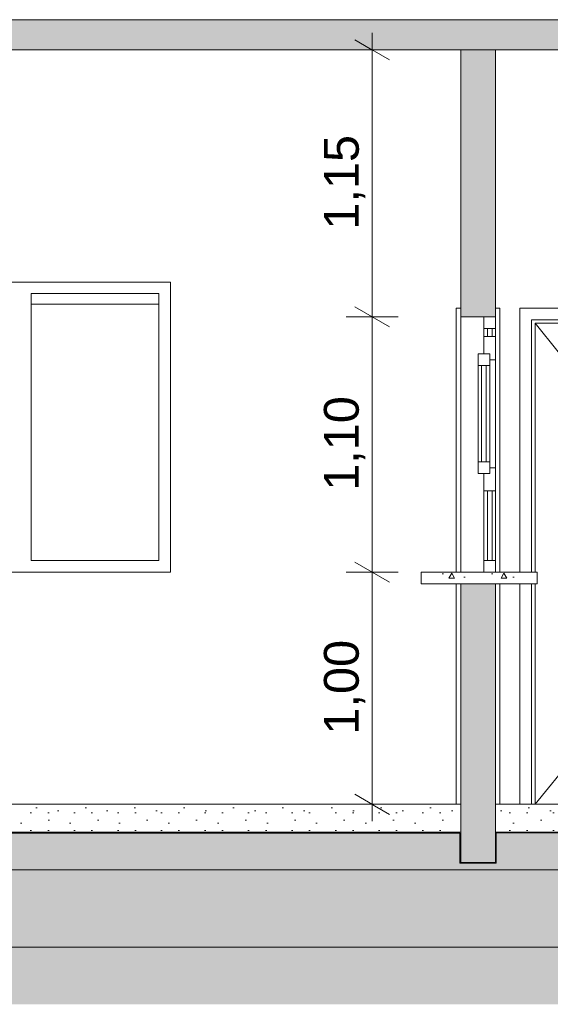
# Model space of a CAD drawing. Header units: millimetres. Extents: x 0 to 1357, y -1 to 841.
# Tile 12 of 43: x 143 to 189, y 353 to 438. Entities that reach past the tile are written whole.
import ezdxf
from ezdxf.xclip import XClip

# ---------------------------------------------------------------- set-up
doc = ezdxf.new("R2010")
doc.units = ezdxf.units.MM
doc.header["$MEASUREMENT"] = 0
doc.header["$XCLIPFRAME"] = 0
doc.linetypes.add('Wipeout_Contour', pattern=[1000, 0, -1000])
for name, color, linetype in [('Cobertura.ARQ', 7, 'Continuous'), ('Cotas - Geral.2D', 7, 'Continuous'), ('Desenho 2D - Geral', 7, 'Continuous'), ('Laje.ARQ', 7, 'Continuous'), ('Parede.ARQ', 7, 'Continuous')]:
    doc.layers.add(name, color=color, linetype=linetype)
doc.styles.add('GENERATED_STYLE_1', font='txt')
pattern_1 = [(0, (380.3764, 370.348), (0, 7.79423), [0.4875, -4.0125]), (0, (382.6264, 374.245), (0, 7.79423), [0.4875, -4.0125]), (60, (380.3764, 370.348), (-6.75, 3.89711), [0.4875, -4.0125]), (60, (384.8764, 370.348), (-6.75, 3.89711), [0.4875, -4.0125]), (120, (380.864, 370.348), (6.75, 3.89711), [0.4875, -4.0125]), (120, (385.364, 370.348), (6.75, 3.89711), [0.4875, -4.0125]), (0, (380.3764, 371.0978), (0, 1.5), [0, -1.5, 0, -2.25]), (45, (381.1264, 371.0978), (-1.06066, 1.06066), [0, -1.125, 0, -1.875])]

# ---------------------------------------------------------------- blocks, each defined once
blk = doc.blocks.new('Desenho_3_3', base_point=(380.376, 370.348))
at = {"layer": 'Parede.ARQ', "linetype": 'Continuous', "lineweight": 0}
for points in [[(181.15, 435.348), (181.15, 412.348), (184.15, 412.348), (184.15, 435.348)], [(181.15, 365.348), (184.15, 365.348), (184.15, 389.348), (181.15, 389.348)]]:
    blk.add_hatch(color=36, dxfattribs=at).paths.add_polyline_path(points)
at = {"layer": 'Cobertura.ARQ', "color": 8, "linetype": 'Continuous', "lineweight": 0}
blk.add_line((144.158, 413.426), (155.158, 413.426), dxfattribs=at)
at = {"layer": 'Cotas - Geral.2D', "color": 7, "linetype": 'Continuous', "lineweight": 0}
for p, q in [((172.023, 413.214), (175.023, 411.482)), ((175.773, 412.348), (171.273, 412.348)), ((173.523, 390.348), (173.523, 412.348)), ((172.023, 391.214), (175.023, 389.482)), ((175.773, 390.348), (171.273, 390.348))]:
    blk.add_line(p, q, dxfattribs=at)
at = {"layer": 'Desenho 2D - Geral', "color": 9, "linetype": 'Continuous', "lineweight": 0}
blk.add_line((184.21, 365.272), (181.072, 365.272), dxfattribs=at)
at = {"layer": 'Laje.ARQ', "color": 8, "linetype": 'Continuous', "lineweight": 0}
blk.add_line((141.201, 358.048), (632.14, 358.048), dxfattribs=at)
at = {"layer": 'Parede.ARQ', "color": 8, "linetype": 'Continuous', "lineweight": 0}
for p, q in [((104.158, 415.348), (156.158, 415.348)), ((156.158, 415.348), (156.158, 414.348)), ((144.158, 414.348), (144.158, 391.348)), ((155.158, 414.348), (144.158, 414.348)), ((155.158, 391.348), (155.158, 414.348)), ((156.158, 414.348), (156.158, 391.348)), ((180.77, 413.088), (181.15, 413.088)), ((184.53, 413.088), (184.15, 413.088)), ((186.255, 413.088), (205.735, 413.088)), ((204.735, 412.088), (187.255, 412.088)), ((187.555, 411.788), (189.555, 409.333)), ((187.555, 411.788), (187.555, 409.788)), ((204.435, 411.788), (187.555, 411.788)), ((183.15, 411.348), (183.15, 410.648)), ((184.15, 411.348), (184.15, 410.648)), ((182.65, 408.148), (182.65, 405.885)), ((183.65, 408.148), (183.65, 405.885)), ((184.15, 408.648), (184.15, 399.348)), ((182.65, 405.885), (182.65, 404.208)), ((183.65, 405.885), (183.65, 404.208)), ((182.65, 404.208), (182.65, 403.788)), ((183.65, 404.208), (183.65, 403.788)), ((182.65, 402.11), (182.65, 403.788)), ((183.65, 402.11), (183.65, 403.788)), ((182.65, 402.11), (182.65, 399.848)), ((183.65, 402.11), (183.65, 399.848)), ((183.15, 397.348), (183.15, 391.348)), ((184.15, 397.348), (184.15, 391.348)), ((144.158, 391.348), (155.158, 391.348)), ((156.158, 391.348), (156.158, 390.348)), ((156.158, 390.348), (104.158, 390.348)), ((184.201, 365.348), (184.15, 365.348)), ((517.139, 364.691), (91.15, 364.691))]:
    blk.add_line(p, q, dxfattribs=at)
at = {"layer": 'Parede.ARQ', "color": 7, "linetype": 'Continuous', "lineweight": 0}
for p, q in [((183.15, 412.348), (181.15, 412.348)), ((183.15, 412.348), (183.15, 411.348)), ((184.15, 412.348), (183.15, 412.348)), ((184.15, 412.348), (184.15, 411.348)), ((184.15, 411.348), (183.15, 411.348)), ((183.15, 410.648), (183.15, 409.148)), ((184.15, 410.648), (183.15, 410.648)), ((183.45, 411.348), (183.45, 410.648)), ((183.85, 410.648), (183.85, 411.348)), ((184.15, 410.648), (184.15, 408.648)), ((182.65, 409.148), (182.65, 408.148)), ((183.65, 408.148), (182.65, 408.148)), ((182.95, 408.148), (182.95, 399.848)), ((183.35, 399.848), (183.35, 408.148)), ((184.15, 408.648), (183.65, 408.648)), ((182.65, 399.848), (182.65, 398.848)), ((183.65, 399.848), (182.65, 399.848)), ((183.15, 398.848), (183.15, 397.348)), ((184.15, 399.348), (183.65, 399.348)), ((184.15, 399.348), (184.15, 397.348)), ((184.15, 397.348), (183.15, 397.348)), ((183.45, 397.348), (183.45, 391.348)), ((183.85, 391.348), (183.85, 397.348)), ((184.15, 391.348), (183.15, 391.348)), ((184.15, 365.348), (181.15, 365.348))]:
    blk.add_line(p, q, dxfattribs=at)
at = {"layer": 'Parede.ARQ', "color": 7, "linetype": 'Continuous', "lineweight": 0, "flags": 128}
for points in [[(183.65, 409.148), (183.15, 409.148), (182.65, 409.148)], [(183.65, 409.148), (183.65, 408.648), (183.65, 408.148)], [(183.65, 399.848), (183.65, 399.348), (183.65, 398.848)], [(183.65, 398.848), (183.15, 398.848), (182.65, 398.848)]]:
    blk.add_lwpolyline(points, dxfattribs=at)
at = {"layer": 'Cotas - Geral.2D', "color": 7, "linetype": 'Continuous', "lineweight": 0, "char_height": 3, "width": 7.98174, "attachment_point": 7, "rotation": 90, "style": 'GENERATED_STYLE_1'}
for s, insert in [('\\A1;{\\pql;\\fArial|b0|i0|c0|p38;1,15}', (172.923, 419.857)), ('\\A1;{\\pql;\\fArial|b0|i0|c0|p38;1,10}', (172.923, 397.357)), ('\\A1;{\\pql;\\fArial|b0|i0|c0|p38;1,00}', (172.923, 376.357))]:
    blk.add_mtext(s, dxfattribs=dict(at, insert=insert))
at = {"color": 254, "linetype": 'Wipeout_Contour', "lineweight": 0, "ltscale": 2801.355113}
blk.add_wipeout([(849.739, 435.348), (849.739, 437.948), (88.75, 437.948), (88.75, 435.348)], dxfattribs=at).dxf.layer = 'Laje.ARQ'
at = {"color": 254, "linetype": 'Wipeout_Contour', "lineweight": 0, "ltscale": 1722.30036}
blk.add_wipeout([(177.743, 389.348), (187.743, 389.348), (187.743, 390.348), (177.743, 390.348)], dxfattribs=at).dxf.layer = 'Laje.ARQ'
at = {"color": 254, "linetype": 'Wipeout_Contour', "lineweight": 0, "ltscale": 1582.795889}
blk.add_wipeout([(91.15, 367.948), (181.15, 367.948), (181.15, 370.348), (91.15, 370.348)], dxfattribs=at).dxf.layer = 'Laje.ARQ'
at = {"color": 254, "linetype": 'Wipeout_Contour', "lineweight": 0, "ltscale": 1706.860742}
blk.add_wipeout([(184.15, 367.948), (241.139, 367.948), (241.139, 370.348), (184.15, 370.348)], dxfattribs=at).dxf.layer = 'Laje.ARQ'
at = {"layer": 'Desenho 2D - Geral', "linetype": 'Continuous', "lineweight": 0}
h = blk.add_hatch(dxfattribs=at)
h.set_pattern_fill('Terra_0003', color=52, style=0, pattern_type=2)
h.set_pattern_definition([(45, (380.3764, 370.3478), (-2.757716, 2.757716), []), (45, (379.457, 371.267), (-5.51543, 5.51543), []), (45, (378.538, 372.186), (-5.51543, 5.51543), []), (135, (377.6187, 373.1055), (0.9192388, 0.9192388), [3.9, -3.9])])
h.paths.add_polyline_path([(66.516, 365.272), (66.516, 353.116), (875.662, 353.116), (875.662, 367.852), (850.22, 367.852), (850.22, 365.296), (847.071, 365.296), (847.071, 367.852), (806.972, 367.852), (806.972, 365.296), (803.889, 365.296), (803.889, 367.852), (782.091, 367.852), (782.091, 365.296), (778.967, 365.296), (778.967, 367.207), (692.302, 367.207), (692.302, 365.272), (688.983, 365.272), (688.983, 367.248), (517.74, 367.248), (517.74, 365.272), (513.448, 365.272), (513.448, 367.891), (406.397, 367.891), (406.397, 365.272), (402.862, 365.272), (402.862, 367.916), (329.251, 367.916), (329.251, 365.272), (326.01, 365.272), (326.01, 367.841), (244.214, 367.841), (244.214, 365.272), (241.079, 365.272), (241.079, 367.884), (184.21, 367.884), (184.21, 365.272), (181.072, 365.272), (181.072, 367.861), (91.274, 367.861), (91.274, 365.272), (88.053, 365.272), (88.053, 367.816), (66.516, 367.816)])
at = {"layer": 'Laje.ARQ', "linetype": 'Continuous', "lineweight": 0}
h = blk.add_hatch(dxfattribs=at)
h.set_pattern_fill('Concreto_Celular_0003', color=83, style=0, pattern_type=2)
h.set_pattern_definition(pattern_1)
h.paths.add_polyline_path([(849.739, 435.348), (849.739, 437.948), (88.75, 437.948), (88.75, 435.348)])
h = blk.add_hatch(dxfattribs=at)
h.set_pattern_fill('Concreto_Celular_0003', color=83, style=0, pattern_type=2)
h.set_pattern_definition(pattern_1)
h.paths.add_polyline_path([(177.743, 389.348), (187.743, 389.348), (187.743, 390.348), (177.743, 390.348)])
h = blk.add_hatch(dxfattribs=at)
h.set_pattern_fill('Concreto_Celular_0003', color=83, style=0, pattern_type=2)
h.set_pattern_definition(pattern_1)
h.paths.add_polyline_path([(91.15, 367.948), (181.15, 367.948), (181.15, 370.348), (91.15, 370.348)])
h = blk.add_hatch(dxfattribs=at)
h.set_pattern_fill('Concreto_Celular_0003', color=83, style=0, pattern_type=2)
h.set_pattern_definition(pattern_1)
h.paths.add_polyline_path([(184.15, 367.948), (241.139, 367.948), (241.139, 370.348), (184.15, 370.348)])
at = {"layer": 'Cotas - Geral.2D', "color": 7, "linetype": 'Continuous', "lineweight": 0}
for p, q in [((175.023, 434.482), (172.023, 436.214)), ((173.523, 435.348), (173.523, 436.815)), ((175.773, 435.348), (171.273, 435.348)), ((173.523, 412.348), (173.523, 435.348)), ((173.523, 370.348), (173.523, 390.348)), ((172.023, 371.214), (175.023, 369.482)), ((175.773, 370.348), (171.273, 370.348)), ((173.523, 368.881), (173.523, 370.348))]:
    blk.add_line(p, q, dxfattribs=at)
at = {"layer": 'Desenho 2D - Geral', "color": 9, "linetype": 'Continuous', "lineweight": 0}
for p, q in [((181.072, 367.861), (91.274, 367.861)), ((181.072, 365.272), (181.072, 367.861)), ((241.079, 367.884), (184.21, 367.884)), ((184.21, 367.884), (184.21, 365.272))]:
    blk.add_line(p, q, dxfattribs=at)
at = {"layer": 'Laje.ARQ', "color": 7, "linetype": 'Continuous', "lineweight": 0}
for p, q in [((847.139, 437.948), (91.15, 437.948)), ((181.15, 435.348), (91.15, 435.348)), ((184.15, 435.348), (181.15, 435.348)), ((241.139, 435.348), (184.15, 435.348)), ((177.743, 390.348), (177.743, 389.348)), ((183.15, 390.348), (177.743, 390.348)), ((187.743, 390.348), (184.15, 390.348)), ((187.743, 390.348), (187.743, 389.348)), ((181.15, 389.348), (177.743, 389.348)), ((184.15, 389.348), (181.15, 389.348)), ((187.743, 389.348), (184.15, 389.348)), ((181.15, 370.348), (91.15, 370.348)), ((241.139, 370.348), (184.15, 370.348)), ((181.15, 367.948), (91.15, 367.948)), ((241.139, 367.948), (184.15, 367.948))]:
    blk.add_line(p, q, dxfattribs=at)
at = {"layer": 'Parede.ARQ', "color": 7, "linetype": 'Continuous', "lineweight": 0}
for p, q in [((181.15, 435.348), (181.15, 412.348)), ((184.15, 435.348), (184.15, 412.348)), ((183.15, 391.348), (183.15, 390.348)), ((184.15, 391.348), (184.15, 390.348)), ((184.15, 390.348), (183.15, 390.348)), ((181.15, 389.348), (181.15, 370.348)), ((184.15, 389.348), (184.15, 370.348)), ((181.15, 370.348), (181.15, 367.948)), ((184.15, 370.348), (184.15, 367.948)), ((181.15, 367.948), (181.15, 365.348)), ((184.15, 367.948), (184.15, 365.348))]:
    blk.add_line(p, q, dxfattribs=at)
at = {"layer": 'Parede.ARQ', "color": 8, "linetype": 'Continuous', "lineweight": 0}
for p, q in [((180.77, 413.088), (180.77, 390.348)), ((181.15, 390.348), (181.15, 412.348)), ((184.53, 413.088), (184.53, 390.348)), ((186.255, 390.348), (186.255, 413.088)), ((187.255, 412.088), (187.255, 390.348)), ((187.555, 409.788), (187.555, 390.348)), ((180.77, 389.348), (180.77, 370.348)), ((184.53, 389.348), (184.53, 370.348)), ((186.255, 370.348), (186.255, 389.348)), ((187.255, 389.348), (187.255, 370.348)), ((187.555, 389.348), (187.555, 374.348)), ((187.555, 370.348), (190.813, 374.348)), ((187.555, 374.348), (187.555, 370.348))]:
    blk.add_line(p, q, dxfattribs=at)

msp = doc.modelspace()

# ---------------------------------------------------------------- block references
at = {"color": 7, "linetype": 'Continuous', "lineweight": 0}
ref = msp.add_blockref('Desenho_3_3', (380.376, 370.348), dxfattribs=at)
XClip(ref).set_block_clipping_path([(63.874548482, 353.1161452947), (875.6621478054, 494.5555048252)])

doc.saveas('drawing.dxf')
